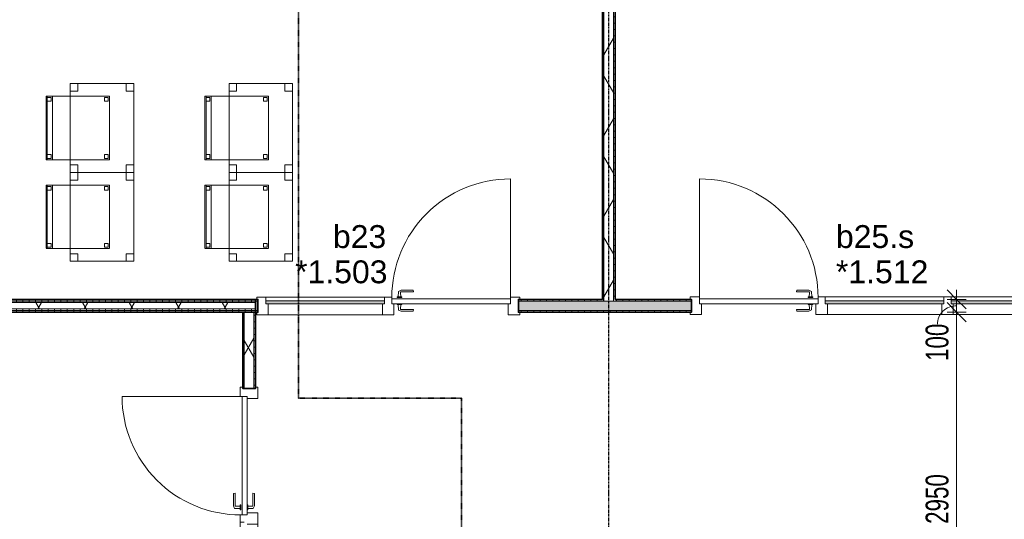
# Model space of a CAD drawing. Header units: millimetres. Extents: x -80560 to 110805, y -11020 to 52719.
# Tile 39 of 184: x 41060 to 48807, y 38019 to 41953. Entities that reach past the tile are written whole.
import ezdxf

# ---------------------------------------------------------------- set-up
doc = ezdxf.new("R2010")
doc.units = ezdxf.units.MM
for name, pattern in [('CENTER2', [20, 8, -4, 4, -4]), ('DASHDOT2', [8, 4, -2, 0, -2]), ('DASHED2', [6, 4, -2])]:
    doc.linetypes.add(name, pattern=pattern)
for name, color, linetype, lineweight in [('A-ANNO-DIMS', 211, 'Continuous', 9), ('A-ANNO-DIMS-100', 211, 'Continuous', 9), ('A-DOOR', 31, 'Continuous', 18), ('A-GLAZ', 151, 'Continuous', 18), ('A-GLAZ-IDEN', 152, 'Continuous', 18), ('A-WALL', 113, 'Continuous', 35), ('A-WALL-PATT', 111, 'Continuous', 35), ('G-ANNO-SYMB', 111, 'Continuous', 9), ('I-FURN', 30, 'Continuous', 18), ('I-WALL', 2, 'Continuous', 18), ('S-GRID', 1, 'Continuous', 9)]:
    doc.layers.add(name, color=color, linetype=linetype, lineweight=lineweight)
doc.styles.add('Arial', font='arial.ttf', dxfattribs={"height": 180})
doc.styles.add('Arial_5', font='arial.ttf', dxfattribs={"width": 0.7, "height": 180})
doc.dimstyles.new('n3o_1_8', dxfattribs={"dimscale": 304.8, "dimtxt": 183.646692, "dimasz": 0.492126, "dimexe": 0.246063, "dimexo": 0.0625, "dimgap": 0.032808, "dimtad": 1, "dimdec": 0, "dimdsep": 46, "dimtxsty": 'Arial_5', "dimblk1": 'OBLIQUE', "dimblk2": 'OBLIQUE', "dimsah": 1, "dimcen": 0.09, "dimdle": 0.246063, "dimazin": 0, "dimtfac": 1, "dimtdec": 4, "dimtix": 1, "dimtmove": 0, "dimatfit": 3, "dimfxl": 0.246063, "dimfxlon": 1, "dimtvp": 1, "dimtolj": 1, "dimtzin": 0, "dimarcsym": 2})
doc.dimstyles.new('n3o_1_8_2', dxfattribs={"dimscale": 304.8, "dimtxt": 183.646692, "dimasz": 0.492126, "dimexe": 0.246063, "dimexo": 0.0625, "dimgap": 0.032808, "dimtad": 1, "dimdec": 0, "dimdsep": 46, "dimtxsty": 'Arial_5', "dimblk1": 'OBLIQUE', "dimblk2": 'OBLIQUE', "dimsah": 1, "dimcen": 0.09, "dimdle": 0.246063, "dimazin": 0, "dimtfac": 1, "dimtdec": 4, "dimtix": 1, "dimtmove": 1, "dimatfit": 3, "dimfxl": 0.246063, "dimfxlon": 1, "dimtvp": 1, "dimtolj": 1, "dimtzin": 0, "dimarcsym": 2})
pattern_1 = [(180, (42914.82, 38125), (2e-13, -50), [])]
pattern_2 = [(60, (24894.82, 0), (-274.963, 158.75), []), (120, (24894.82, 0), (-274.963, -158.75), [])]
pattern_3 = [(3e-13, (45644.82, 43675), (-2e-13, 50), [])]
pattern_4 = [(90, (40685.07, 39650), (-50, 3e-13), [])]
pattern_5 = [(270, (48154.82, 39750), (50, 2e-13), [])]

# ---------------------------------------------------------------- blocks, each defined once
blk = doc.blocks.new('82_tafel1 - tafel 500x700 2-30673039-DO_01 eerste verdieping')
at = {"layer": 'I-FURN', "linetype": 'DASHED2'}
for p, q in [((350, 250), (-350, 250)), ((-350, 250), (-350, -250)), ((350, 250), (-350, 250)), ((-350, 250), (-350, -250)), ((-350, 250), (-350, 190)), ((-290, 250), (-350, 250)), ((-290, 190), (-290, 250)), ((-290, 250), (290, 250)), ((-290, 250), (-290, 190)), ((290, 250), (290, 190)), ((290, 190), (290, 250)), ((350, 250), (290, 250)), ((350, -250), (350, 250)), ((350, -250), (350, 250)), ((350, 190), (350, 250)), ((-350, -190), (-350, 190)), ((-350, 190), (-290, 190)), ((-290, 190), (-350, 190)), ((290, 190), (350, 190)), ((350, 190), (290, 190)), ((350, 190), (350, -190)), ((-290, -190), (-350, -190)), ((-350, -190), (-290, -190)), ((-350, -190), (-350, -250)), ((-290, -250), (-290, -190)), ((-290, -190), (-290, -250)), ((350, -190), (290, -190)), ((290, -190), (290, -250)), ((290, -250), (290, -190)), ((290, -190), (350, -190)), ((350, -250), (350, -190)), ((-350, -250), (350, -250)), ((-350, -250), (350, -250)), ((-350, -250), (-290, -250)), ((290, -250), (-290, -250)), ((290, -250), (350, -250))]:
    blk.add_line(p, q, dxfattribs=at)
blk = doc.blocks.new('82_zitmeubel - stoel 500x500-V234-DO_01 eerste verdieping')
at = {"layer": 'I-FURN', "linetype": 'DASHED2'}
for p, q in [((-192.1, -73), (-192.1, 237)), ((-192.1, 237), (-192.1, -73)), ((-192.1, 237), (307.9, 237)), ((-192.1, 237), (307.9, 237)), ((307.9, 237), (307.9, -73)), ((307.9, -73), (307.9, 237)), ((-182.1, 226), (-182.1, 198)), ((-182.1, 198), (-182.1, 226)), ((-153.1, 227), (-181.1, 227)), ((-181.1, 227), (-153.1, 227)), ((-181.1, 197), (-153.1, 197)), ((-153.1, 197), (-181.1, 197)), ((-152.1, 198), (-152.1, 226)), ((-152.1, 226), (-152.1, 198)), ((267.9, 226), (267.9, 198)), ((267.9, 198), (267.9, 226)), ((296.9, 227), (268.9, 227)), ((268.9, 227), (296.9, 227)), ((268.9, 197), (296.9, 197)), ((296.9, 197), (268.9, 197)), ((297.9, 198), (297.9, 226)), ((297.9, 226), (297.9, 198)), ((-192.1, -213), (-192.1, -73)), ((-192.1, -73), (-192.1, -263)), ((307.9, -73), (307.9, -213)), ((307.9, -263), (307.9, -73)), ((-192.1, -254.1), (-192.1, -213)), ((307.9, -213), (-192.1, -213)), ((-182.1, -224), (-182.1, -252)), ((-182.1, -252), (-182.1, -224)), ((-153.1, -223), (-181.1, -223)), ((-181.1, -223), (-153.1, -223)), ((-152.1, -252), (-152.1, -224)), ((-152.1, -224), (-152.1, -252)), ((267.9, -224), (267.9, -252)), ((267.9, -252), (267.9, -224)), ((296.9, -223), (268.9, -223)), ((268.9, -223), (296.9, -223)), ((297.9, -252), (297.9, -224)), ((297.9, -224), (297.9, -252)), ((307.9, -213), (307.9, -254.1)), ((-192.1, -263), (-192.1, -254.1)), ((307.9, -254.1), (-192.1, -254.1)), ((-192.1, -263), (307.9, -263)), ((-192.1, -263), (307.9, -263)), ((-181.1, -253), (-153.1, -253)), ((-153.1, -253), (-181.1, -253)), ((268.9, -253), (296.9, -253)), ((296.9, -253), (268.9, -253)), ((307.9, -254.1), (307.9, -263))]:
    blk.add_line(p, q, dxfattribs=at)
for centre, start, end in [((-181.1, 226), 90, 180), ((-181.1, 226), 90, 180), ((-181.1, 198), 180, 270), ((-181.1, 198), 180, 270), ((-153.1, 226), 360, 90), ((-153.1, 226), 360, 90), ((-153.1, 198), 270, 0), ((-153.1, 198), 270, 300), ((-153.1, 198), 300, 315), ((-153.1, 198), 315, 330), ((-153.1, 198), 330, 0), ((268.9, 226), 90, 180), ((268.9, 226), 90, 180), ((268.9, 198), 180, 270), ((268.9, 198), 180, 270), ((296.9, 226), 360, 90), ((296.9, 226), 360, 90), ((296.9, 198), 270, 360), ((296.9, 198), 270, 285), ((296.9, 198), 285, 360), ((-181.1, -224), 90, 180), ((-181.1, -224), 90, 180), ((-153.1, -224), 0, 90), ((-153.1, -224), 0, 90), ((268.9, -224), 90, 180), ((268.9, -224), 90, 180), ((296.9, -224), 0, 90), ((296.9, -224), 0, 90), ((-181.1, -252), 180, 270), ((-181.1, -252), 180, 270), ((-153.1, -252), 270, 0), ((-153.1, -252), 270, 0), ((268.9, -252), 180, 270), ((268.9, -252), 180, 195), ((268.9, -252), 195, 210), ((268.9, -252), 210, 255), ((268.9, -252), 255, 270), ((296.9, -252), 270, 0), ((296.9, -252), 270, 0)]:
    blk.add_arc(centre, 1, start, end, dxfattribs=at)
blk = doc.blocks.new('82_zitmeubel - stoel 500x500-V235-DO_01 eerste verdieping')
at = {"layer": 'I-FURN', "linetype": 'DASHED2'}
for p, q in [((-192.1, -73), (-192.1, 237)), ((-192.1, 237), (-192.1, -73)), ((-192.1, 237), (307.9, 237)), ((-192.1, 237), (307.9, 237)), ((307.9, 237), (307.9, -73)), ((307.9, -73), (307.9, 237)), ((-182.1, 226), (-182.1, 198)), ((-182.1, 198), (-182.1, 226)), ((-153.1, 227), (-181.1, 227)), ((-181.1, 227), (-153.1, 227)), ((-181.1, 197), (-153.1, 197)), ((-153.1, 197), (-181.1, 197)), ((-152.1, 198), (-152.1, 226)), ((-152.1, 226), (-152.1, 198)), ((267.9, 226), (267.9, 198)), ((267.9, 198), (267.9, 226)), ((296.9, 227), (268.9, 227)), ((268.9, 227), (296.9, 227)), ((268.9, 197), (296.9, 197)), ((296.9, 197), (268.9, 197)), ((297.9, 198), (297.9, 226)), ((297.9, 226), (297.9, 198)), ((-192.1, -213), (-192.1, -73)), ((-192.1, -73), (-192.1, -263)), ((307.9, -73), (307.9, -213)), ((307.9, -263), (307.9, -73)), ((-192.1, -254.1), (-192.1, -213)), ((307.9, -213), (-192.1, -213)), ((-182.1, -224), (-182.1, -252)), ((-182.1, -252), (-182.1, -224)), ((-153.1, -223), (-181.1, -223)), ((-181.1, -223), (-153.1, -223)), ((-152.1, -252), (-152.1, -224)), ((-152.1, -224), (-152.1, -252)), ((267.9, -224), (267.9, -252)), ((267.9, -252), (267.9, -224)), ((296.9, -223), (268.9, -223)), ((268.9, -223), (296.9, -223)), ((297.9, -252), (297.9, -224)), ((297.9, -224), (297.9, -252)), ((307.9, -213), (307.9, -254.1)), ((-192.1, -263), (-192.1, -254.1)), ((307.9, -254.1), (-192.1, -254.1)), ((-192.1, -263), (307.9, -263)), ((-192.1, -263), (307.9, -263)), ((-181.1, -253), (-153.1, -253)), ((-153.1, -253), (-181.1, -253)), ((268.9, -253), (296.9, -253)), ((296.9, -253), (268.9, -253)), ((307.9, -254.1), (307.9, -263))]:
    blk.add_line(p, q, dxfattribs=at)
for centre, start, end in [((-181.1, 226), 90, 180), ((-181.1, 226), 90, 180), ((-181.1, 198), 180, 270), ((-181.1, 198), 180, 270), ((-153.1, 226), 360, 90), ((-153.1, 226), 360, 90), ((-153.1, 198), 270, 0), ((-153.1, 198), 270, 300), ((-153.1, 198), 300, 315), ((-153.1, 198), 315, 330), ((-153.1, 198), 330, 0), ((268.9, 226), 90, 180), ((268.9, 226), 150, 180), ((268.9, 198), 180, 270), ((268.9, 198), 180, 270), ((268.9, 226), 135, 150), ((268.9, 226), 90, 135), ((296.9, 226), 360, 90), ((296.9, 226), 360, 90), ((296.9, 198), 270, 360), ((296.9, 198), 270, 360), ((-181.1, -224), 90, 180), ((-181.1, -224), 90, 180), ((-153.1, -224), 0, 90), ((-153.1, -224), 0, 90), ((268.9, -224), 90, 180), ((268.9, -224), 90, 180), ((296.9, -224), 0, 90), ((296.9, -224), 0, 90), ((-181.1, -252), 180, 270), ((-181.1, -252), 180, 270), ((-153.1, -252), 270, 0), ((-153.1, -252), 270, 0), ((268.9, -252), 180, 270), ((268.9, -252), 180, 195), ((268.9, -252), 195, 210), ((268.9, -252), 210, 255), ((268.9, -252), 255, 270), ((296.9, -252), 270, 0), ((296.9, -252), 270, 0)]:
    blk.add_arc(centre, 1, start, end, dxfattribs=at)
blk = doc.blocks.new('82_zitmeubel - stoel 500x500-V236-DO_01 eerste verdieping')
at = {"layer": 'I-FURN', "linetype": 'DASHED2'}
for p, q in [((-192.1, -73), (-192.1, 237)), ((-192.1, 237), (-192.1, -73)), ((-192.1, 237), (307.9, 237)), ((-192.1, 237), (307.9, 237)), ((307.9, 237), (307.9, -73)), ((307.9, -73), (307.9, 237)), ((-182.1, 226), (-182.1, 198)), ((-182.1, 198), (-182.1, 226)), ((-153.1, 227), (-181.1, 227)), ((-181.1, 227), (-153.1, 227)), ((-181.1, 197), (-153.1, 197)), ((-153.1, 197), (-181.1, 197)), ((-152.1, 198), (-152.1, 226)), ((-152.1, 226), (-152.1, 198)), ((267.9, 226), (267.9, 198)), ((267.9, 198), (267.9, 226)), ((296.9, 227), (268.9, 227)), ((268.9, 227), (296.9, 227)), ((268.9, 197), (296.9, 197)), ((296.9, 197), (268.9, 197)), ((297.9, 198), (297.9, 226)), ((297.9, 226), (297.9, 198)), ((-192.1, -213), (-192.1, -73)), ((-192.1, -73), (-192.1, -263)), ((307.9, -73), (307.9, -213)), ((307.9, -263), (307.9, -73)), ((-192.1, -254.1), (-192.1, -213)), ((307.9, -213), (-192.1, -213)), ((-182.1, -224), (-182.1, -252)), ((-182.1, -252), (-182.1, -224)), ((-153.1, -223), (-181.1, -223)), ((-181.1, -223), (-153.1, -223)), ((-152.1, -252), (-152.1, -224)), ((-152.1, -224), (-152.1, -252)), ((267.9, -224), (267.9, -252)), ((267.9, -252), (267.9, -224)), ((296.9, -223), (268.9, -223)), ((268.9, -223), (296.9, -223)), ((297.9, -252), (297.9, -224)), ((297.9, -224), (297.9, -252)), ((307.9, -213), (307.9, -254.1)), ((-192.1, -263), (-192.1, -254.1)), ((307.9, -254.1), (-192.1, -254.1)), ((-192.1, -263), (307.9, -263)), ((-192.1, -263), (307.9, -263)), ((-181.1, -253), (-153.1, -253)), ((-153.1, -253), (-181.1, -253)), ((268.9, -253), (296.9, -253)), ((296.9, -253), (268.9, -253)), ((307.9, -254.1), (307.9, -263))]:
    blk.add_line(p, q, dxfattribs=at)
for centre, start, end in [((-181.1, 226), 90, 180), ((-181.1, 226), 90, 180), ((-181.1, 198), 180, 270), ((-181.1, 198), 180, 270), ((-153.1, 226), 360, 90), ((-153.1, 226), 360, 90), ((-153.1, 198), 270, 0), ((-153.1, 198), 270, 300), ((-153.1, 198), 300, 315), ((-153.1, 198), 315, 330), ((-153.1, 198), 330, 0), ((268.9, 226), 90, 180), ((268.9, 226), 90, 180), ((268.9, 198), 180, 270), ((268.9, 198), 180, 270), ((296.9, 226), 360, 90), ((296.9, 226), 360, 90), ((296.9, 198), 270, 360), ((296.9, 198), 270, 360), ((-181.1, -224), 90, 180), ((-181.1, -224), 90, 180), ((-153.1, -224), 0, 90), ((-153.1, -224), 0, 90), ((268.9, -224), 90, 180), ((268.9, -224), 90, 180), ((296.9, -224), 0, 90), ((296.9, -224), 0, 90), ((-181.1, -252), 180, 270), ((-181.1, -252), 180, 270), ((-153.1, -252), 270, 0), ((-153.1, -252), 270, 0), ((268.9, -252), 180, 270), ((268.9, -252), 180, 195), ((268.9, -252), 195, 210), ((268.9, -252), 210, 255), ((268.9, -252), 255, 270), ((296.9, -252), 270, 0), ((296.9, -252), 270, 0)]:
    blk.add_arc(centre, 1, start, end, dxfattribs=at)
blk = doc.blocks.new('32_n3o_deur_enkel met zijlicht - 90x139_17_K_930_2410x2070_deur glasstrook-34071240-DO_01 eerste verdieping')
at = {"layer": 'A-GLAZ'}
for p, q in [((-962, 69), (-1035, 69)), ((-1035, 69), (-1035, 52)), ((-1035, 52), (-1023, 52)), ((-1023, 52), (-1023, -53)), ((-962, 39), (-962, 69)), ((-962, 69), (-28, 69)), ((-945, -70), (-945, 15)), ((-45, 15), (-45, -70)), ((28, 69), (-28, 69)), ((-28, 69), (-28, 39)), ((28, 55), (28, 69)), ((45, -70), (45, 15)), ((945, 15), (945, -70)), ((1035, 69), (962, 69)), ((962, 69), (962, 55)), ((1023, -53), (1023, 52)), ((1023, 52), (1035, 52)), ((1035, 52), (1035, 69)), ((-1023, -53), (-1035, -53)), ((-1035, -53), (-1035, -70)), ((-1035, -70), (-945, -70)), ((-45, -70), (-945, -70)), ((-45, -70), (45, -70)), ((945, -70), (1035, -70)), ((1035, -53), (1023, -53)), ((1035, -70), (1035, -53))]:
    blk.add_line(p, q, dxfattribs=at)
blk = doc.blocks.new('30_n3o_deur_dicht - 40mm_draai_LS-31987334-DO_01 eerste verdieping')
at = {"layer": 'A-DOOR'}
for p, q in [((0, 40), (-934, 40)), ((-934, 40), (-934, 0)), ((-934, 0), (0, 0)), ((0, 0), (0, 40))]:
    blk.add_line(p, q, dxfattribs=at)
blk = doc.blocks.new('30_n3o_beslag_deurkruk_met_schild - std-V241-DO_01 eerste verdieping')
at = {"layer": 'A-DOOR'}
for p, q in [((-18.5, 0), (-18.5, -5)), ((18.5, -5), (18.5, 0)), ((-18.5, -5), (18.5, -5)), ((-7.8, -48.4), (-10, -5)), ((12.7, -58), (-7.8, -48.4)), ((10, -5), (8.3, -39.7)), ((108, -58), (12.7, -58)), ((13.3, -45), (111, -45)), ((111, -45), (108, -58))]:
    blk.add_line(p, q, dxfattribs=at)
at = {"layer": 'A-DOOR', "flags": 128}
blk.add_lwpolyline([(8.3, -39.7), (8.6, -41.7), (9.6, -43.4), (11.3, -44.6), (13.3, -45)], dxfattribs=at)
blk = doc.blocks.new('30_n3o_beslag_deurkruk_met_schild - std-V242-DO_01 eerste verdieping')
at = {"layer": 'A-DOOR'}
for p, q in [((18.5, 5), (-18.5, 5)), ((-18.5, 5), (-18.5, 0)), ((-10, 5), (-7.8, 48.4)), ((-7.8, 48.4), (12.7, 58)), ((8.3, 39.7), (10, 5)), ((12.7, 58), (108, 58)), ((111, 45), (13.3, 45)), ((18.5, 0), (18.5, 5)), ((108, 58), (111, 45)), ((-18.5, 0), (18.5, 0))]:
    blk.add_line(p, q, dxfattribs=at)
at = {"layer": 'A-DOOR', "flags": 128}
blk.add_lwpolyline([(13.3, 45), (11.3, 44.6), (9.6, 43.4), (8.6, 41.7), (8.3, 39.7)], dxfattribs=at)
blk = doc.blocks.new('32_n3o_deur_enkel met zijlicht - 90x139_17_K_930_2410x2070_deur glasstrook-33349585-DO_01 eerste verdieping')
at = {"layer": 'A-GLAZ'}
for p, q in [((-962, 69), (-1035, 69)), ((-1035, 69), (-1035, 52)), ((-1035, 52), (-1023, 52)), ((-1023, 52), (-1023, -53)), ((-962, 39), (-962, 69)), ((-962, 69), (-28, 69)), ((-945, -70), (-945, 15)), ((-45, 15), (-45, -70)), ((28, 69), (-28, 69)), ((-28, 69), (-28, 39)), ((28, 55), (28, 69)), ((45, -70), (45, 15)), ((945, 15), (945, -70)), ((1035, 69), (962, 69)), ((962, 69), (962, 55)), ((1023, -53), (1023, 52)), ((1023, 52), (1035, 52)), ((1035, 52), (1035, 69)), ((-1023, -53), (-1035, -53)), ((-1035, -53), (-1035, -70)), ((-1035, -70), (-945, -70)), ((-45, -70), (-945, -70)), ((-45, -70), (45, -70)), ((945, -70), (1035, -70)), ((1035, -53), (1023, -53)), ((1035, -70), (1035, -53))]:
    blk.add_line(p, q, dxfattribs=at)
blk = doc.blocks.new('30_n3o_raam_vast - 24mm-31742709-DO_01 eerste verdieping')
at = {"layer": 'A-DOOR'}
blk.add_hatch(color=256, dxfattribs=at).paths.add_polyline_path([(0, 24), (-934, 24), (-934, 0), (0, 0)], flags=0)
for p, q in [((0, 24), (-934, 24)), ((-934, 24), (-934, 0)), ((-934, 0), (0, 0)), ((0, 0), (0, 24))]:
    blk.add_line(p, q, dxfattribs=at)
blk = doc.blocks.new('00_n3o_symbool_swingangle - std-31745489-DO_01 eerste verdieping')
at = {"layer": 'A-DOOR'}
blk.add_line((-415, -10), (-415, -944), dxfattribs=at)
blk.add_arc((-415, -10), 934, 270, 0, dxfattribs=at)
blk = doc.blocks.new('32_n3o_deur_enkel met 2 zijlicht - 90x139_17_K_930_2410x3060-32117188-DO_01 eerste verdieping')
at = {"layer": 'A-GLAZ'}
for p, q in [((-1530, 69.5), (-1440, 69.5)), ((-1530, 52.5), (-1530, 69.5)), ((-1518, 52.5), (-1530, 52.5)), ((-1518, -52.5), (-1518, 52.5)), ((-1440, 69.5), (-1440, -15.5)), ((-540, 69.5), (-1440, 69.5)), ((-540, 69.5), (-450, 69.5)), ((-540, -15.5), (-540, 69.5)), ((-450, 69.5), (-450, -15.5)), ((450, 69.5), (-450, 69.5)), ((450, 69.5), (540, 69.5)), ((450, -15.5), (450, 69.5)), ((540, 69.5), (540, -15.5)), ((1440, 69.5), (1530, 69.5)), ((1440, -15.5), (1440, 69.5)), ((1518, 52.5), (1518, -52.5)), ((1530, 52.5), (1518, 52.5)), ((1530, 69.5), (1530, 52.5)), ((-1530, -52.5), (-1518, -52.5)), ((-1530, -69.5), (-1530, -52.5)), ((-1457, -69.5), (-1530, -69.5)), ((-1457, -39.5), (-1457, -69.5)), ((-1457, -69.5), (-523, -69.5)), ((-523, -69.5), (-523, -39.5)), ((-467, -69.5), (-523, -69.5)), ((-467, -39.5), (-467, -69.5)), ((-467, -69.5), (467, -69.5)), ((467, -69.5), (467, -39.5)), ((523, -69.5), (467, -69.5)), ((523, -55.5), (523, -69.5)), ((1457, -69.5), (1457, -55.5)), ((1530, -69.5), (1457, -69.5)), ((1518, -52.5), (1530, -52.5)), ((1530, -52.5), (1530, -69.5))]:
    blk.add_line(p, q, dxfattribs=at)
blk = doc.blocks.new('30_n3o_raam_vast - 24mm-31742711-DO_01 eerste verdieping')
at = {"layer": 'A-DOOR'}
blk.add_hatch(color=256, dxfattribs=at).paths.add_polyline_path([(-934, -24), (0, -24), (0, 0), (-934, 0)], flags=0)
for p, q in [((-934, -24), (-934, 0)), ((-934, 0), (0, 0)), ((0, 0), (0, -24)), ((0, -24), (-934, -24))]:
    blk.add_line(p, q, dxfattribs=at)
blk = doc.blocks.new('30_n3o_deur_dicht - 40mm_draai_LS-31987325-DO_01 eerste verdieping')
at = {"layer": 'A-DOOR'}
for p, q in [((-934, -40), (-934, 0)), ((-934, 0), (0, 0)), ((0, 0), (0, -40)), ((0, -40), (-934, -40))]:
    blk.add_line(p, q, dxfattribs=at)
blk = doc.blocks.new('30_n3o_beslag_deurkruk_met_schild - std-887349-DO_01 eerste verdieping')
at = {"layer": 'A-DOOR'}
for p, q in [((18.5, 5), (-18.5, 5)), ((-18.5, 5), (-18.5, 0)), ((-10, 5), (-7.8, 48.4)), ((-7.8, 48.4), (12.7, 58)), ((8.3, 39.7), (10, 5)), ((12.7, 58), (108, 58)), ((111, 45), (13.3, 45)), ((18.5, 0), (18.5, 5)), ((108, 58), (111, 45))]:
    blk.add_line(p, q, dxfattribs=at)
at = {"layer": 'A-DOOR', "flags": 128}
blk.add_lwpolyline([(13.3, 45), (11.3, 44.6), (9.6, 43.4), (8.6, 41.7), (8.3, 39.7)], dxfattribs=at)
blk = doc.blocks.new('30_n3o_beslag_deurkruk_met_schild - std-875116-DO_01 eerste verdieping')
at = {"layer": 'A-DOOR'}
for p, q in [((18.5, 0), (-18.5, 0)), ((-18.5, 0), (-18.5, -5)), ((18.5, -5), (18.5, 0)), ((-18.5, -5), (18.5, -5)), ((-7.8, -48.4), (-10, -5)), ((12.7, -58), (-7.8, -48.4)), ((10, -5), (8.3, -39.7)), ((108, -58), (12.7, -58)), ((13.3, -45), (111, -45)), ((111, -45), (108, -58))]:
    blk.add_line(p, q, dxfattribs=at)
at = {"layer": 'A-DOOR', "flags": 128}
blk.add_lwpolyline([(8.3, -39.7), (8.6, -41.7), (9.6, -43.4), (11.3, -44.6), (13.3, -45)], dxfattribs=at)
blk = doc.blocks.new('00_n3o_symbool_swingangle - std-31756284-DO_01 eerste verdieping')
at = {"layer": 'A-DOOR'}
blk.add_line((-415, 10), (-415, 944), dxfattribs=at)
blk.add_arc((-415, 10), 934, 360, 90, dxfattribs=at)
blk = doc.blocks.new('DIMBLOCK325-DO_01 eerste verdieping')
at = {"layer": 'A-ANNO-DIMS-100'}
for p, q in [((48431.6, 39750), (48356.6, 39825)), ((48431.6, 39825), (48431.6, 39650)), ((48506.6, 39750), (48356.6, 39750)), ((48431.6, 39750), (48506.6, 39675)), ((48431.6, 39750), (48506.6, 39750)), ((48431.6, 39650), (48356.6, 39725)), ((48506.6, 39650), (48356.6, 39650)), ((48431.6, 39650), (48506.6, 39575)), ((48431.6, 39650), (48506.6, 39650))]:
    blk.add_line(p, q, dxfattribs=at)
blk.add_ellipse((48431.6, 39554.1), major_axis=(151.3, 0), ratio=0.964587, start_param=1.570796, end_param=3.141593, dxfattribs=at)
at = {"layer": 'A-ANNO-DIMS-100', "color": 0, "insert": (48187.9, 39265.9), "char_height": 180, "width": 345.821, "attachment_point": 1, "rotation": 90, "line_spacing_factor": 0.941778, "style": 'Arial_5'}
blk.add_mtext('100', dxfattribs=at)
blk = doc.blocks.new('_Oblique')
at = {"color": 0, "linetype": 'ByBlock', "lineweight": -2}
blk.add_line((-0.5, -0.5), (0.5, 0.5), dxfattribs=at)
blk = doc.blocks.new('DIMBLOCK326-DO_01 eerste verdieping')
at = {"layer": 'A-ANNO-DIMS-100'}
for p, q in [((48431.6, 39650), (48356.6, 39725)), ((48506.6, 39650), (48356.6, 39650)), ((48431.6, 39650), (48431.6, 36700)), ((48431.6, 39650), (48506.6, 39575)), ((48431.6, 39650), (48506.6, 39650)), ((48431.6, 36700), (48356.6, 36775)), ((48356.6, 36700), (48506.6, 36700)), ((48431.6, 36700), (48356.6, 36700)), ((48431.6, 36700), (48506.6, 36625))]:
    blk.add_line(p, q, dxfattribs=at)
at = {"layer": 'A-ANNO-DIMS-100', "color": 0, "insert": (48187.9, 37982.9), "char_height": 180, "width": 461.094, "attachment_point": 1, "rotation": 90, "line_spacing_factor": 0.941778, "style": 'Arial_5'}
blk.add_mtext('2950', dxfattribs=at)

msp = doc.modelspace()

# ---------------------------------------------------------------- hatches: boundary and pattern name
at = {"layer": 'A-WALL-PATT', "lineweight": 18}
h = msp.add_hatch(dxfattribs=at)
h.set_pattern_fill('FP_35', color=256, angle=90, style=0, pattern_type=2)
h.set_pattern_definition(pattern_3)
h.paths.add_polyline_path([(45657.3, 39750), (45657.3, 47500), (45644.8, 47500), (45644.8, 39750)], flags=0)
h = msp.add_hatch(dxfattribs=at)
h.set_pattern_fill('FP_2', color=256, style=0, pattern_type=2)
h.set_pattern_definition(pattern_2)
h.paths.add_polyline_path([(45732.3, 39737.5), (45732.3, 47500), (45657.3, 47500), (45657.3, 39737.5)], flags=0)
h = msp.add_hatch(dxfattribs=at)
h.set_pattern_fill('FP_35', color=256, angle=90, style=0, pattern_type=2)
h.set_pattern_definition(pattern_3)
h.paths.add_polyline_path([(45744.8, 39750), (45744.8, 47500), (45732.3, 47500), (45732.3, 39750)], flags=0)
h = msp.add_hatch(dxfattribs=at)
h.set_pattern_fill('FP_39', color=256, angle=90, style=0, pattern_type=2)
h.set_pattern_definition(pattern_4)
h.paths.add_polyline_path([(42914.8, 39737.5), (42914.8, 39750), (38455.3, 39750), (38455.3, 39737.5), (42469.9, 39737.5)], flags=0)
h = msp.add_hatch(dxfattribs=at)
h.set_pattern_fill('FP_82', color=256, angle=-270, style=0, pattern_type=2)
h.set_pattern_definition(pattern_5)
h.paths.add_polyline_path([(53394.8, 39737.5), (53394.8, 39750), (49384.8, 39750), (49384.8, 39737.5), (51280.1, 39737.5)], flags=0)
h.paths.add_polyline_path([(45732.3, 39737.5), (46344.8, 39737.5), (46344.8, 39750), (45732.3, 39750)], flags=0)
h.paths.add_polyline_path([(45657.3, 39737.5), (45657.3, 39750), (44984.8, 39750), (44984.8, 39737.5)], flags=0)
h.paths.add_polyline_path([(42914.8, 39737.5), (42934.8, 39737.5), (42934.8, 39750), (42914.8, 39750)], flags=0)
h = msp.add_hatch(dxfattribs=at)
h.set_pattern_fill('FP_39', color=256, angle=90, style=0, pattern_type=2)
h.set_pattern_definition(pattern_4)
h.paths.add_polyline_path([(41882.6, 39725), (42914.8, 39725), (42914.8, 39737.5), (38455.3, 39737.5), (38455.3, 39725), (39533.2, 39725)], flags=0)
h = msp.add_hatch(dxfattribs=at)
h.set_pattern_fill('FP_2', color=256, style=0, pattern_type=2)
h.set_pattern_definition(pattern_2)
h.paths.add_polyline_path([(42914.8, 39675), (42914.8, 39725), (38455.3, 39725), (38455.3, 39675), (42469.9, 39675)], flags=0)
h = msp.add_hatch(dxfattribs=at)
h.set_pattern_fill('FP_39', color=256, angle=90, style=0, pattern_type=2)
h.set_pattern_definition(pattern_4)
h.paths.add_polyline_path([(41882.6, 39662.5), (42914.8, 39662.5), (42914.8, 39675), (38455.3, 39675), (38455.3, 39662.5), (39533.2, 39662.5)], flags=0)
at = {"layer": 'A-WALL-PATT', "lineweight": 5}
h = msp.add_hatch(color=256, dxfattribs=at)
h.paths.add_polyline_path([(53394.8, 39662.5), (53407.3, 39662.5), (53407.3, 39737.5), (49384.8, 39737.5), (49384.8, 39662.5), (51280.1, 39662.5)], flags=0)
h.paths.add_polyline_path([(46344.8, 39662.5), (46344.8, 39737.5), (44984.8, 39737.5), (44984.8, 39662.5)], flags=0)
h.paths.add_polyline_path([(42934.8, 39662.5), (42934.8, 39737.5), (42914.8, 39737.5), (42914.8, 39662.5)], flags=0)
at = {"layer": 'A-WALL-PATT', "lineweight": 18}
h = msp.add_hatch(dxfattribs=at)
h.set_pattern_fill('FP_39', color=256, angle=90, style=0, pattern_type=2)
h.set_pattern_definition(pattern_4)
h.paths.add_polyline_path([(42914.8, 39650), (42914.8, 39662.5), (38455.3, 39662.5), (38455.3, 39650), (42469.9, 39650)], flags=0)
h = msp.add_hatch(dxfattribs=at)
h.set_pattern_fill('FP_30', color=256, angle=90, style=0, pattern_type=2)
h.set_pattern_definition(pattern_1)
h.paths.add_polyline_path([(42827.3, 36600), (42827.3, 37000), (42814.8, 37000), (42814.8, 36600)], flags=0)
h.paths.add_polyline_path([(42814.8, 39050), (42827.3, 39050), (42827.3, 39650), (42814.8, 39650), (42814.8, 39582.8)], flags=0)
h = msp.add_hatch(dxfattribs=at)
h.set_pattern_fill('FP_2', color=256, style=0, pattern_type=2)
h.set_pattern_definition(pattern_2)
h.paths.add_polyline_path([(42902.3, 36612.5), (42902.3, 37000), (42827.3, 37000), (42827.3, 36612.5)], flags=0)
h.paths.add_polyline_path([(42902.3, 39050), (42902.3, 39650), (42827.3, 39650), (42827.3, 39050)], flags=0)
h = msp.add_hatch(dxfattribs=at)
h.set_pattern_fill('FP_30', color=256, angle=90, style=0, pattern_type=2)
h.set_pattern_definition(pattern_1)
h.paths.add_polyline_path([(42914.8, 36687.5), (42914.8, 37000), (42902.3, 37000), (42902.3, 36687.5)], flags=0)
h.paths.add_polyline_path([(42902.3, 39050), (42914.8, 39050), (42914.8, 39650), (42902.3, 39650), (42902.3, 39582.8)], flags=0)
h = msp.add_hatch(dxfattribs=at)
h.set_pattern_fill('FP_82', color=256, angle=-270, style=0, pattern_type=2)
h.set_pattern_definition(pattern_5)
h.paths.add_polyline_path([(53394.8, 39650), (53394.8, 39662.5), (49384.8, 39662.5), (49384.8, 39650), (51280.1, 39650)], flags=0)
h.paths.add_polyline_path([(44984.8, 39650), (46344.8, 39650), (46344.8, 39662.5), (44984.8, 39662.5)], flags=0)
h.paths.add_polyline_path([(42914.8, 39650), (42934.8, 39650), (42934.8, 39662.5), (42914.8, 39662.5)], flags=0)

# ---------------------------------------------------------------- linework, layer by layer
at = {"layer": 'A-WALL', "lineweight": 18}
for p, q in [((45657.3, 47500), (45657.3, 39737.5)), ((45732.3, 47500), (45732.3, 39737.5)), ((38455.3, 39737.5), (42934.8, 39737.5)), ((38455.3, 39725), (42914.8, 39725)), ((38455.3, 39675), (42914.8, 39675)), ((46344.8, 39737.5), (44984.8, 39737.5)), ((38455.3, 39662.5), (42934.8, 39662.5)), ((42827.3, 39050), (42827.3, 39650)), ((42902.3, 39050), (42902.3, 39650)), ((46344.8, 39662.5), (44984.8, 39662.5))]:
    msp.add_line(p, q, dxfattribs=at)
at = {"layer": 'G-ANNO-SYMB', "linetype": 'DASHDOT2', "lineweight": 35}
for p, q in [((43253.6, 48623), (43253.6, 38972)), ((43253.6, 38972), (44537, 38972)), ((44537, 38972), (44537, 9191.1))]:
    msp.add_line(p, q, dxfattribs=at)
at = {"layer": 'I-WALL', "lineweight": 35}
for p, q in [((45644.8, 47500), (45644.8, 39750)), ((45744.8, 39750), (45744.8, 47500)), ((42934.8, 39750), (38455.3, 39750)), ((42914.8, 39050), (42914.8, 39750)), ((42934.8, 39650), (42934.8, 39750)), ((45644.8, 39750), (44984.8, 39750)), ((44984.8, 39750), (44984.8, 39650)), ((46344.8, 39750), (45744.8, 39750)), ((46344.8, 39650), (46344.8, 39750)), ((38455.3, 39650), (42934.8, 39650)), ((42814.8, 39650), (42814.8, 39050)), ((44984.8, 39650), (46344.8, 39650)), ((42814.8, 39050), (42914.8, 39050))]:
    msp.add_line(p, q, dxfattribs=at)
at = {"layer": 'S-GRID', "linetype": 'CENTER2', "lineweight": 25}
msp.add_line((45694.8, 4383.3), (45694.8, 52119.1), dxfattribs=at)

# ---------------------------------------------------------------- block references
at = {"layer": 'A-DOOR'}
for name, p, rotation in [('00_n3o_symbool_swingangle - std-31745489-DO_01 eerste verdieping', (44506.8, 39755), 180), ('30_n3o_beslag_deurkruk_met_schild - std-875116-DO_01 eerste verdieping', (47281.8, 39765.5), 180), ('30_n3o_deur_dicht - 40mm_draai_LS-31987325-DO_01 eerste verdieping', (46407.8, 39715.5), 180), ('30_n3o_beslag_deurkruk_met_schild - std-887349-DO_01 eerste verdieping', (47281.8, 39715.5), 180), ('30_n3o_raam_vast - 24mm-31742711-DO_01 eerste verdieping', (47397.8, 39715.5), 180), ('30_n3o_raam_vast - 24mm-31742711-DO_01 eerste verdieping', (48387.8, 39715.5), 180), ('00_n3o_symbool_swingangle - std-31745489-DO_01 eerste verdieping', (42809.8, 38572), 269.9999999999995), ('30_n3o_deur_dicht - 40mm_draai_LS-31987334-DO_01 eerste verdieping', (42849.8, 38987), 89.99999999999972), ('30_n3o_beslag_deurkruk_met_schild - std-V242-DO_01 eerste verdieping', (42799.8, 38113), 89.99999999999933), ('30_n3o_beslag_deurkruk_met_schild - std-V241-DO_01 eerste verdieping', (42849.8, 38113), 89.99999999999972)]:
    msp.add_blockref(name, p, dxfattribs=dict(at, rotation=rotation))
for name, p in [('00_n3o_symbool_swingangle - std-31756284-DO_01 eerste verdieping', (46822.8, 39755.5)), ('30_n3o_beslag_deurkruk_met_schild - std-V242-DO_01 eerste verdieping', (44047.8, 39765)), ('30_n3o_deur_dicht - 40mm_draai_LS-31987334-DO_01 eerste verdieping', (44921.8, 39715)), ('30_n3o_raam_vast - 24mm-31742709-DO_01 eerste verdieping', (43931.8, 39715)), ('30_n3o_beslag_deurkruk_met_schild - std-V241-DO_01 eerste verdieping', (44047.8, 39715))]:
    msp.add_blockref(name, p, dxfattribs=at)
at = {"layer": 'A-GLAZ'}
msp.add_blockref('32_n3o_deur_enkel met zijlicht - 90x139_17_K_930_2410x2070_deur glasstrook-33349585-DO_01 eerste verdieping', (43959.8, 39700), dxfattribs=at)
for name, p, rotation in [('32_n3o_deur_enkel met 2 zijlicht - 90x139_17_K_930_2410x3060-32117188-DO_01 eerste verdieping', (47864.8, 39700), 180), ('32_n3o_deur_enkel met zijlicht - 90x139_17_K_930_2410x2070_deur glasstrook-34071240-DO_01 eerste verdieping', (42864.8, 38025), 89.99999999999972)]:
    msp.add_blockref(name, p, dxfattribs=dict(at, rotation=rotation))
at = {"layer": 'I-FURN', "linetype": 'DASHED2', "rotation": 269.9999999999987}
for name, p in [('82_tafel1 - tafel 500x700 2-30673039-DO_01 eerste verdieping', (41707.3, 41100.5)), ('82_tafel1 - tafel 500x700 2-30673039-DO_01 eerste verdieping', (42957.3, 41100.5)), ('82_zitmeubel - stoel 500x500-V234-DO_01 eerste verdieping', (41530.3, 41158.4)), ('82_zitmeubel - stoel 500x500-V236-DO_01 eerste verdieping', (42780.3, 41158.4)), ('82_tafel1 - tafel 500x700 2-30673039-DO_01 eerste verdieping', (41707.3, 40400.5)), ('82_tafel1 - tafel 500x700 2-30673039-DO_01 eerste verdieping', (42957.3, 40400.5)), ('82_zitmeubel - stoel 500x500-V235-DO_01 eerste verdieping', (41530.3, 40458.4)), ('82_zitmeubel - stoel 500x500-V236-DO_01 eerste verdieping', (42780.3, 40458.4))]:
    msp.add_blockref(name, p, dxfattribs=at)

# ---------------------------------------------------------------- texts
at = {"layer": 'A-GLAZ-IDEN', "lineweight": 9, "char_height": 180, "attachment_point": 1, "style": 'Arial'}
for s, insert, width in [('b23', (43524.7, 40335.3), 505.063), ('b25.s', (47482.3, 40335.3), 729.536), ('*1.503', (43227.1, 40057.5), 865.822), ('*1.512', (47482.3, 40057.5), 865.822)]:
    msp.add_mtext(s, dxfattribs=dict(at, insert=insert, width=width))

# ---------------------------------------------------------------- dimensions: what is measured, and where the dimension line sits
at = {"layer": 'A-ANNO-DIMS'}
dim = msp.add_linear_dim(base=(48431.6, 39650), p1=(48506.6, 39750), p2=(48506.6, 39650), angle=90, dimstyle='n3o_1_8_2', override={"dimpost": '<>', "dimfxl": 100}, dxfattribs=at)
dim.commit()
dim.dimension.update_dxf_attribs({"geometry": 'DIMBLOCK325-DO_01 eerste verdieping', "text_midpoint": (48307.9, 39438.8), "dimtype": 160, "text_rotation": 90})
dim = msp.add_linear_dim(base=(48431.6, 36700), p1=(48506.6, 39650), p2=(48356.6, 36700), angle=90, dimstyle='n3o_1_8', override={"dimpost": '<>', "dimfxl": 2953.811098}, dxfattribs=at)
dim.commit()
dim.dimension.update_dxf_attribs({"geometry": 'DIMBLOCK326-DO_01 eerste verdieping', "text_midpoint": (48329.7, 38175)})

doc.saveas('drawing.dxf')
